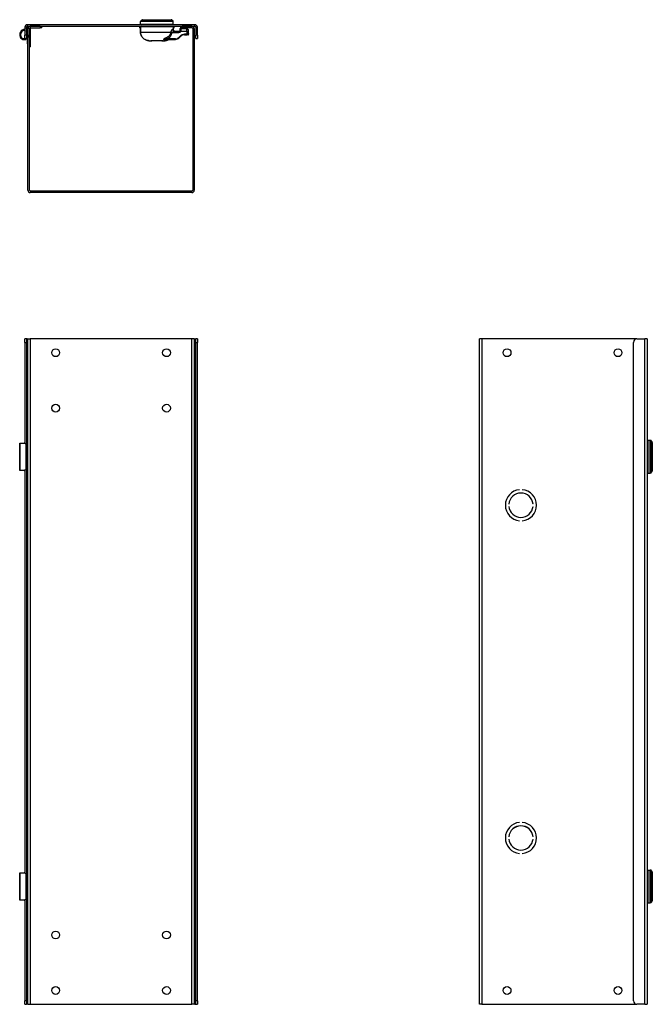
# Model space of a CAD drawing. Header units: inches. Extents: x 0.1 to 89.6, y -11 to 54.9.
# Tile 2 of 8: x 7.5 to 30.3, y 19.4 to 54.9. Entities that reach past the tile are written whole.
import ezdxf

# ---------------------------------------------------------------- set-up
doc = ezdxf.new("R2010")
doc.units = ezdxf.units.IN
doc.header["$MEASUREMENT"] = 0
doc.layers.add('Visible Edges(ANSI)', color=7, linetype='Continuous', lineweight=25)
doc.layers.add('Visible Tangent Edges(ANSI)', color=7, linetype='Continuous', lineweight=25)

msp = doc.modelspace()

# ---------------------------------------------------------------- linework, layer by layer
at = {"layer": 'Visible Edges(ANSI)'}
for p, q in [((13.819, 54.738), (7.771, 54.738)), ((11.855, 54.757), (11.855, 54.848)), ((11.933, 54.919), (12.958, 54.919)), ((13.036, 54.757), (13.036, 54.848)), ((7.685, 54.652), (7.685, 54.363)), ((7.685, 54.238), (7.685, 54.363)), ((7.74, 54.652), (7.74, 54.363)), ((7.74, 54.363), (7.74, 54.238)), ((7.743, 54.602), (7.76, 54.638)), ((7.776, 54.131), (7.751, 54.483)), ((7.787, 54.626), (7.77, 54.589)), ((7.771, 54.683), (13.819, 54.683)), ((7.781, 54.487), (7.795, 54.278)), ((7.795, 54.623), (7.799, 54.623)), ((7.795, 54.597), (7.795, 54.623)), ((7.795, 48.769), (7.795, 54.597)), ((7.85, 48.769), (7.85, 54.597)), ((7.88, 54.612), (7.88, 54.021)), ((8.235, 54.683), (7.881, 54.683)), ((7.881, 54.628), (8.235, 54.628)), ((8.295, 54.628), (8.235, 54.628)), ((8.295, 54.628), (8.295, 54.683)), ((11.816, 54.683), (11.816, 54.638)), ((11.845, 54.627), (11.825, 54.628)), ((11.845, 54.627), (11.854, 54.626)), ((11.854, 54.66), (11.854, 54.473)), ((11.864, 54.67), (13.03, 54.67)), ((12.829, 54.679), (12.062, 54.679)), ((12.367, 54.67), (12.367, 54.679)), ((12.524, 54.679), (12.524, 54.67)), ((13.04, 54.57), (13.04, 54.66)), ((13.04, 54.626), (13.046, 54.627)), ((13.066, 54.628), (13.046, 54.627)), ((13.075, 54.638), (13.075, 54.683)), ((13.233, 54.491), (13.093, 54.491)), ((13.272, 54.569), (13.272, 54.547)), ((13.272, 54.547), (13.272, 54.53)), ((13.295, 54.683), (13.295, 54.628)), ((13.355, 54.628), (13.295, 54.628)), ((13.313, 54.608), (13.51, 54.603)), ((13.709, 54.683), (13.355, 54.683)), ((13.709, 54.628), (13.355, 54.628)), ((13.438, 54.373), (13.524, 54.373)), ((13.567, 54.373), (13.524, 54.373)), ((13.587, 54.51), (13.587, 54.524)), ((13.587, 54.418), (13.587, 54.51)), ((13.74, 54.597), (13.74, 48.769)), ((13.795, 54.597), (13.795, 48.769)), ((13.85, 54.652), (13.85, 54.363)), ((13.85, 54.238), (13.85, 54.363)), ((13.905, 54.363), (13.905, 54.652)), ((13.905, 54.363), (13.905, 54.238)), ((7.685, 54.238), (7.74, 54.238)), ((7.734, 54.218), (7.725, 54.238)), ((7.734, 54.218), (7.728, 54.215)), ((7.782, 54.053), (7.776, 54.131)), ((7.782, 54.053), (7.795, 54.054)), ((7.88, 54.021), (7.88, 53.942)), ((12.159, 54.159), (12.159, 54.159)), ((12.162, 54.158), (12.233, 54.158)), ((12.233, 54.158), (12.253, 54.158)), ((12.252, 54.158), (12.252, 54.158)), ((12.253, 54.158), (12.264, 54.158)), ((12.258, 54.158), (12.258, 54.158)), ((12.627, 54.158), (12.264, 54.158)), ((12.627, 54.158), (12.638, 54.158)), ((12.633, 54.158), (12.633, 54.158)), ((12.638, 54.158), (12.658, 54.158)), ((12.638, 54.158), (12.638, 54.158)), ((12.658, 54.158), (12.728, 54.158)), ((12.768, 54.21), (13.112, 54.21)), ((13.251, 54.268), (13.299, 54.315)), ((13.85, 54.238), (13.905, 54.238)), ((7.85, 53.942), (7.88, 53.942)), ((13.709, 48.738), (7.881, 48.738)), ((13.709, 48.683), (7.881, 48.683)), ((7.685, 43.282), (7.685, 43.407)), ((7.74, 43.407), (7.685, 43.407)), ((7.771, 43.407), (7.74, 43.407)), ((7.74, 43.407), (7.74, 43.282)), ((7.771, 43.407), (7.795, 43.407)), ((7.795, 43.407), (7.881, 43.407)), ((7.795, 19.407), (7.795, 43.407)), ((13.709, 43.407), (7.881, 43.407)), ((13.795, 43.407), (13.709, 43.407)), ((13.795, 43.407), (13.795, 19.407)), ((13.795, 43.407), (13.819, 43.407)), ((13.819, 43.407), (13.85, 43.407)), ((13.85, 43.282), (13.85, 43.407)), ((13.905, 43.407), (13.85, 43.407)), ((13.905, 43.407), (13.905, 43.282)), ((24.158, 43.407), (24.072, 43.407)), ((24.072, 19.407), (24.072, 43.407)), ((29.752, 43.407), (24.158, 43.407)), ((29.752, 43.407), (30.041, 43.407)), ((30.127, 43.407), (30.041, 43.407)), ((30.127, 43.407), (30.127, 19.407)), ((7.685, 43.282), (7.685, 39.644)), ((7.74, 43.282), (7.74, 19.532)), ((13.85, 19.532), (13.85, 43.282)), ((13.905, 19.532), (13.905, 43.282)), ((29.627, 19.532), (29.627, 43.282)), ((7.5, 39.649), (7.521, 39.649)), ((7.5, 38.665), (7.5, 39.649)), ((7.521, 39.649), (7.656, 39.649)), ((7.685, 39.649), (7.656, 39.649)), ((7.734, 38.744), (7.734, 39.57)), ((7.74, 39.649), (7.77, 39.649)), ((7.787, 39.649), (7.77, 39.649)), ((7.795, 39.649), (7.787, 39.649)), ((30.147, 39.748), (30.237, 39.748)), ((30.308, 39.67), (30.308, 38.644)), ((7.77, 39.344), (7.74, 39.344)), ((7.751, 39.306), (7.74, 39.306)), ((7.776, 39.306), (7.751, 39.306)), ((7.765, 39.068), (7.765, 39.246)), ((7.765, 39.246), (7.771, 39.246)), ((7.771, 39.068), (7.765, 39.068)), ((7.77, 39.344), (7.787, 39.344)), ((7.771, 39.246), (7.771, 39.068)), ((7.795, 39.306), (7.776, 39.306)), ((7.782, 39.227), (7.782, 39.087)), ((7.787, 39.344), (7.795, 39.344)), ((7.74, 39.008), (7.751, 39.008)), ((7.74, 38.97), (7.77, 38.97)), ((7.751, 39.008), (7.776, 39.008)), ((7.787, 38.97), (7.77, 38.97)), ((7.776, 39.008), (7.795, 39.008)), ((7.795, 38.97), (7.787, 38.97)), ((7.521, 38.665), (7.5, 38.665)), ((7.656, 38.665), (7.521, 38.665)), ((7.656, 38.665), (7.685, 38.665)), ((7.685, 38.67), (7.685, 24.144)), ((7.77, 38.665), (7.74, 38.665)), ((7.77, 38.665), (7.787, 38.665)), ((7.787, 38.665), (7.795, 38.665)), ((30.147, 38.567), (30.237, 38.567)), ((25.522, 37.967), (25.522, 37.967)), ((25.622, 37.967), (25.622, 37.967)), ((25.136, 37.447), (25.136, 37.447)), ((25.136, 37.367), (25.136, 37.367)), ((26.008, 37.447), (26.008, 37.447)), ((26.008, 37.367), (26.008, 37.367)), ((25.522, 36.847), (25.522, 36.847)), ((25.622, 36.847), (25.622, 36.847)), ((25.522, 25.967), (25.522, 25.967)), ((25.622, 25.967), (25.622, 25.967)), ((25.136, 25.447), (25.136, 25.447)), ((25.136, 25.367), (25.136, 25.367)), ((26.008, 25.447), (26.008, 25.447)), ((26.008, 25.367), (26.008, 25.367)), ((25.522, 24.847), (25.522, 24.847)), ((25.622, 24.847), (25.622, 24.847)), ((7.5, 24.149), (7.521, 24.149)), ((7.5, 23.165), (7.5, 24.149)), ((7.521, 24.149), (7.656, 24.149)), ((7.685, 24.149), (7.656, 24.149)), ((7.74, 24.149), (7.77, 24.149)), ((7.787, 24.149), (7.77, 24.149)), ((7.795, 24.149), (7.787, 24.149)), ((30.147, 24.248), (30.237, 24.248)), ((30.308, 24.17), (30.308, 23.144)), ((7.734, 23.244), (7.734, 24.07)), ((7.77, 23.844), (7.74, 23.844)), ((7.751, 23.806), (7.74, 23.806)), ((7.776, 23.806), (7.751, 23.806)), ((7.77, 23.844), (7.787, 23.844)), ((7.795, 23.806), (7.776, 23.806)), ((7.787, 23.844), (7.795, 23.844)), ((7.74, 23.508), (7.751, 23.508)), ((7.74, 23.47), (7.77, 23.47)), ((7.751, 23.508), (7.776, 23.508)), ((7.765, 23.568), (7.765, 23.746)), ((7.765, 23.746), (7.771, 23.746)), ((7.771, 23.568), (7.765, 23.568)), ((7.787, 23.47), (7.77, 23.47)), ((7.771, 23.746), (7.771, 23.568)), ((7.776, 23.508), (7.795, 23.508)), ((7.782, 23.727), (7.782, 23.587)), ((7.795, 23.47), (7.787, 23.47)), ((7.521, 23.165), (7.5, 23.165)), ((7.656, 23.165), (7.521, 23.165)), ((7.656, 23.165), (7.685, 23.165)), ((7.685, 23.17), (7.685, 19.532)), ((7.77, 23.165), (7.74, 23.165)), ((7.77, 23.165), (7.787, 23.165)), ((7.787, 23.165), (7.795, 23.165)), ((30.147, 23.067), (30.237, 23.067)), ((7.685, 19.407), (7.685, 19.532)), ((7.74, 19.532), (7.74, 19.407)), ((13.85, 19.407), (13.85, 19.532)), ((13.905, 19.532), (13.905, 19.407)), ((7.685, 19.407), (7.74, 19.407)), ((7.771, 19.407), (7.74, 19.407)), ((7.795, 19.407), (7.771, 19.407)), ((7.795, 19.407), (7.881, 19.407)), ((7.881, 19.407), (13.709, 19.407)), ((13.795, 19.407), (13.709, 19.407)), ((13.819, 19.407), (13.795, 19.407)), ((13.819, 19.407), (13.85, 19.407)), ((13.85, 19.407), (13.905, 19.407)), ((24.158, 19.407), (24.072, 19.407)), ((24.158, 19.407), (29.752, 19.407)), ((30.041, 19.407), (29.752, 19.407)), ((30.041, 19.407), (30.127, 19.407))]:
    msp.add_line(p, q, dxfattribs=at)
at = {"layer": 'Visible Edges(ANSI)', "flags": 128}
for points in [[(11.864, 54.67), (11.861, 54.669), (11.858, 54.667), (11.855, 54.664), (11.854, 54.66)], [(11.854, 54.473), (11.856, 54.445), (11.86, 54.417), (11.866, 54.389), (11.876, 54.363), (11.887, 54.337), (11.901, 54.312), (11.918, 54.289), (11.936, 54.268), (11.956, 54.248), (11.978, 54.23), (12.001, 54.214), (12.026, 54.2), (12.051, 54.188), (12.077, 54.178), (12.104, 54.171), (12.132, 54.165)], [(11.918, 54.683), (11.921, 54.677), (11.926, 54.673), (11.931, 54.67), (11.938, 54.67)], [(12.953, 54.67), (12.959, 54.67), (12.965, 54.673), (12.97, 54.677), (12.973, 54.683)], [(13.04, 54.66), (13.04, 54.66), (13.04, 54.661), (13.04, 54.662), (13.04, 54.662), (13.04, 54.663), (13.04, 54.664), (13.039, 54.664), (13.039, 54.665), (13.039, 54.665), (13.038, 54.666), (13.038, 54.666), (13.037, 54.667), (13.037, 54.667), (13.036, 54.668), (13.036, 54.668), (13.035, 54.668), (13.035, 54.669), (13.034, 54.669), (13.033, 54.669), (13.033, 54.669), (13.032, 54.669), (13.031, 54.669), (13.031, 54.67), (13.03, 54.67)], [(13.083, 54.501), (13.08, 54.502), (13.077, 54.504), (13.074, 54.506), (13.071, 54.509), (13.068, 54.511), (13.066, 54.513), (13.063, 54.515), (13.061, 54.518), (13.059, 54.521), (13.056, 54.523), (13.054, 54.526), (13.052, 54.529), (13.05, 54.532), (13.049, 54.536), (13.047, 54.539), (13.046, 54.542), (13.045, 54.545), (13.044, 54.548), (13.043, 54.552), (13.042, 54.556), (13.041, 54.559), (13.041, 54.563), (13.041, 54.566), (13.04, 54.57)], [(13.083, 54.501), (13.085, 54.5), (13.086, 54.499), (13.088, 54.498), (13.09, 54.498), (13.091, 54.497), (13.093, 54.497), (13.094, 54.496), (13.096, 54.495), (13.098, 54.495), (13.099, 54.494), (13.101, 54.494), (13.103, 54.493), (13.105, 54.493), (13.107, 54.493), (13.108, 54.492), (13.11, 54.492), (13.112, 54.492), (13.114, 54.492), (13.116, 54.491), (13.118, 54.491), (13.12, 54.491), (13.122, 54.491), (13.124, 54.491), (13.126, 54.491)], [(13.272, 54.53), (13.272, 54.53), (13.272, 54.529), (13.272, 54.529), (13.272, 54.529), (13.272, 54.528), (13.272, 54.528), (13.272, 54.527), (13.272, 54.527), (13.272, 54.526), (13.272, 54.526), (13.272, 54.525), (13.272, 54.525), (13.272, 54.525), (13.272, 54.524), (13.272, 54.524), (13.272, 54.523), (13.271, 54.523), (13.271, 54.522), (13.271, 54.522), (13.271, 54.521), (13.271, 54.521), (13.271, 54.52), (13.271, 54.52), (13.271, 54.52)], [(13.587, 54.392), (13.587, 54.405), (13.587, 54.418)], [(7.705, 54.238), (7.703, 54.237), (7.701, 54.236), (7.699, 54.236), (7.697, 54.235), (7.695, 54.234), (7.692, 54.234), (7.69, 54.233), (7.687, 54.232), (7.685, 54.232), (7.682, 54.232), (7.679, 54.231), (7.677, 54.231), (7.674, 54.23), (7.671, 54.23), (7.669, 54.23), (7.666, 54.23), (7.663, 54.23), (7.66, 54.23), (7.657, 54.23), (7.654, 54.23), (7.65, 54.23), (7.647, 54.231), (7.644, 54.231), (7.641, 54.231)], [(7.656, 54.2), (7.659, 54.2), (7.663, 54.2), (7.667, 54.2), (7.671, 54.201), (7.675, 54.201), (7.678, 54.201), (7.682, 54.202), (7.686, 54.202), (7.689, 54.203), (7.693, 54.203), (7.696, 54.204), (7.7, 54.205), (7.703, 54.206), (7.706, 54.207), (7.709, 54.208), (7.711, 54.208), (7.714, 54.209), (7.716, 54.21), (7.719, 54.211), (7.721, 54.212), (7.723, 54.213), (7.725, 54.214), (7.726, 54.214), (7.728, 54.215)], [(12.159, 54.159), (12.158, 54.16), (12.156, 54.16), (12.153, 54.161), (12.15, 54.161), (12.146, 54.162), (12.141, 54.163), (12.137, 54.164), (12.132, 54.165)], [(12.234, 54.158), (12.236, 54.158), (12.24, 54.158), (12.246, 54.158), (12.252, 54.158)], [(12.258, 54.158), (12.258, 54.158), (12.258, 54.158), (12.258, 54.158), (12.257, 54.158), (12.257, 54.158), (12.257, 54.158), (12.257, 54.158), (12.256, 54.158), (12.256, 54.158), (12.256, 54.158), (12.256, 54.158), (12.255, 54.158), (12.255, 54.158), (12.255, 54.158), (12.255, 54.158), (12.254, 54.158), (12.254, 54.158), (12.254, 54.158), (12.254, 54.158), (12.253, 54.158), (12.253, 54.158), (12.253, 54.158), (12.253, 54.158), (12.252, 54.158)], [(12.638, 54.158), (12.638, 54.158), (12.638, 54.158), (12.638, 54.158), (12.637, 54.158), (12.637, 54.158), (12.637, 54.158), (12.637, 54.158), (12.636, 54.158), (12.636, 54.158), (12.636, 54.158), (12.636, 54.158), (12.635, 54.158), (12.635, 54.158), (12.635, 54.158), (12.635, 54.158), (12.634, 54.158), (12.634, 54.158), (12.634, 54.158), (12.634, 54.158), (12.634, 54.158), (12.633, 54.158), (12.633, 54.158), (12.633, 54.158), (12.633, 54.158)], [(12.638, 54.158), (12.645, 54.158), (12.651, 54.158), (12.655, 54.158), (12.657, 54.158)], [(12.759, 54.165), (12.754, 54.164), (12.75, 54.163), (12.745, 54.162), (12.741, 54.161), (12.737, 54.161), (12.735, 54.16), (12.732, 54.16), (12.732, 54.159)], [(12.734, 54.16), (12.739, 54.161), (12.745, 54.162), (12.752, 54.164), (12.759, 54.165)], [(12.759, 54.165), (12.791, 54.172), (12.823, 54.182), (12.854, 54.194), (12.868, 54.202), (12.883, 54.21)], [(12.871, 54.207), (12.877, 54.209), (12.884, 54.21)], [(7.656, 39.649), (7.659, 39.649), (7.663, 39.649), (7.667, 39.648), (7.671, 39.648), (7.675, 39.647), (7.678, 39.646), (7.682, 39.645), (7.686, 39.644), (7.689, 39.643), (7.693, 39.641), (7.696, 39.639), (7.7, 39.637), (7.703, 39.635), (7.706, 39.633), (7.709, 39.63), (7.711, 39.628), (7.714, 39.625), (7.716, 39.622), (7.719, 39.62), (7.721, 39.616), (7.723, 39.613), (7.725, 39.61), (7.726, 39.607), (7.728, 39.603)], [(7.728, 38.711), (7.726, 38.708), (7.725, 38.704), (7.723, 38.701), (7.721, 38.698), (7.719, 38.695), (7.716, 38.692), (7.714, 38.689), (7.711, 38.686), (7.709, 38.684), (7.706, 38.681), (7.703, 38.679), (7.7, 38.677), (7.696, 38.675), (7.693, 38.673), (7.689, 38.672), (7.686, 38.67), (7.682, 38.669), (7.678, 38.668), (7.675, 38.667), (7.671, 38.666), (7.667, 38.666), (7.663, 38.665), (7.659, 38.665), (7.656, 38.665)], [(7.656, 24.149), (7.659, 24.149), (7.663, 24.149), (7.667, 24.148), (7.671, 24.148), (7.675, 24.147), (7.678, 24.146), (7.682, 24.145), (7.686, 24.144), (7.689, 24.143), (7.693, 24.141), (7.696, 24.139), (7.7, 24.137), (7.703, 24.135), (7.706, 24.133), (7.709, 24.13), (7.711, 24.128), (7.714, 24.125), (7.716, 24.122), (7.719, 24.12), (7.721, 24.116), (7.723, 24.113), (7.725, 24.11), (7.726, 24.107), (7.728, 24.103)], [(7.728, 23.211), (7.726, 23.208), (7.725, 23.204), (7.723, 23.201), (7.721, 23.198), (7.719, 23.195), (7.716, 23.192), (7.714, 23.189), (7.711, 23.186), (7.709, 23.184), (7.706, 23.181), (7.703, 23.179), (7.7, 23.177), (7.696, 23.175), (7.693, 23.173), (7.689, 23.172), (7.686, 23.17), (7.682, 23.169), (7.678, 23.168), (7.675, 23.167), (7.671, 23.166), (7.667, 23.166), (7.663, 23.165), (7.659, 23.165), (7.656, 23.165)]]:
    msp.add_lwpolyline(points, dxfattribs=at)
at = {"layer": 'Visible Edges(ANSI)'}
for centre in [(8.795, 42.907), (12.795, 42.907), (25.072, 42.907), (29.072, 42.907), (8.795, 40.907), (12.795, 40.907), (8.795, 21.907), (12.795, 21.907), (8.795, 19.907), (12.795, 19.907), (25.072, 19.907), (29.072, 19.907)]:
    msp.add_circle(centre, 0.141, dxfattribs=at)
for centre, radius, start, end in [((7.771, 54.652), 0.086, 90, 180), ((11.894, 54.848), 0.0394, 104.2935, 180), ((11.875, 54.757), 0.0197, 180, 270), ((11.88, 54.905), 0.0197, 284.2935, 334.1695), ((11.933, 54.879), 0.0394, 90, 154.1695), ((12.958, 54.879), 0.0394, 25.8305, 90), ((13.011, 54.905), 0.0197, 205.8305, 255.7065), ((12.997, 54.848), 0.0394, 0, 75.7065), ((13.016, 54.757), 0.0197, 270, 0), ((13.819, 54.652), 0.086, 0, 90), ((7.697, 54.375), 0.197, 93.2304, 206.755), ((7.697, 54.375), 0.167, 93.8012, 206.755), ((7.688, 54.479), 0.0634, 92.4968, 94.5988), ((7.771, 54.652), 0.031, 90, 180), ((7.697, 54.623), 0.0511, 329.1557, 335), ((7.697, 54.623), 0.0807, 302.9766, 335), ((7.688, 54.479), 0.0634, 4, 34.5738), ((7.689, 54.48), 0.0917, 4, 55.7348), ((7.817, 54.612), 0.063, 70.203, 155), ((7.817, 54.612), 0.0335, 102.0515, 155), ((7.881, 54.597), 0.086, 90, 180), ((7.881, 54.597), 0.031, 90, 180), ((7.817, 54.612), 0.063, 0, 14.4072), ((11.825, 54.638), 0.00984, 180, 267), ((12.062, 54.688), 0.00984, 216.0152, 270), ((12.278, 54.669), 0.00984, 5.2326, 90), ((12.613, 54.669), 0.00984, 90, 174.7674), ((12.829, 54.688), 0.00984, 270, 323.9848), ((13.066, 54.638), 0.00984, 273, 0), ((13.233, 54.53), 0.0394, 270, 344.2548), ((13.312, 54.569), 0.0394, 88.5679, 180), ((13.438, 54.176), 0.197, 90, 135), ((13.508, 54.524), 0.0787, 0, 88.5679), ((13.567, 54.392), 0.0197, 270, 0), ((13.709, 54.597), 0.086, 0, 90), ((13.709, 54.597), 0.031, 0, 90), ((13.819, 54.652), 0.031, 0, 90), ((7.661, 54.358), 0.157, 206.755, 267.9098), ((7.661, 54.358), 0.128, 206.755, 260.9108), ((12.162, 54.167), 0.00925, 228.0651, 270), ((12.233, 54.168), 0.00984, 270, 279.2839), ((12.658, 54.168), 0.00984, 260.7158, 270), ((12.728, 54.168), 0.00984, 270, 310.4979), ((13.112, 54.407), 0.197, 270, 315), ((7.881, 48.769), 0.086, 180, 270), ((7.881, 48.769), 0.031, 180, 270), ((13.709, 48.769), 0.086, 270, 0), ((13.709, 48.769), 0.031, 270, 0), ((29.752, 43.282), 0.125, 90, 180), ((30.147, 39.728), 0.0197, 90, 180), ((30.237, 39.708), 0.0394, 14.2935, 90), ((30.294, 39.723), 0.0197, 194.2935, 244.1695), ((30.269, 39.67), 0.0394, 0, 64.1695), ((30.147, 38.586), 0.0197, 180, 270), ((30.237, 38.606), 0.0394, 270, 345.7065), ((30.294, 38.591), 0.0197, 115.8305, 165.7065), ((30.269, 38.644), 0.0394, 295.8305, 0), ((25.572, 37.407), 0.562, 95.0997, 264.9003), ((25.572, 37.407), 0.562, 95.1006, 264.8994), ((25.572, 37.407), 0.438, 5.2458, 174.7542), ((25.572, 37.407), 0.437, 5.247, 174.753), ((25.572, 37.407), 0.562, 275.1006, 84.8994), ((25.572, 37.407), 0.562, 275.0997, 84.9003), ((25.572, 37.407), 0.438, 185.2458, 354.7542), ((25.572, 37.407), 0.437, 185.247, 354.753), ((25.572, 25.407), 0.562, 95.0997, 264.9003), ((25.572, 25.407), 0.562, 95.1006, 264.8994), ((25.572, 25.407), 0.562, 275.1006, 84.8994), ((25.572, 25.407), 0.562, 275.0997, 84.9003), ((25.572, 25.407), 0.438, 5.2458, 174.7542), ((25.572, 25.407), 0.437, 5.247, 174.753), ((25.572, 25.407), 0.438, 185.2458, 354.7542), ((25.572, 25.407), 0.437, 185.247, 354.753), ((30.147, 24.228), 0.0197, 90, 180), ((30.237, 24.208), 0.0394, 14.2935, 90), ((30.294, 24.223), 0.0197, 194.2935, 244.1695), ((30.269, 24.17), 0.0394, 0, 64.1695), ((30.147, 23.086), 0.0197, 180, 270), ((30.237, 23.106), 0.0394, 270, 345.7065), ((30.294, 23.091), 0.0197, 115.8305, 165.7065), ((30.269, 23.144), 0.0394, 295.8305, 0), ((29.752, 19.532), 0.125, 180, 270)]:
    msp.add_arc(centre, radius, start, end, dxfattribs=at)
for centre, major_axis, ratio, start_param, end_param in [((12.633, 54.16), (-0.0404, -0.0003), 0.04945, 1.42979, 1.570532), ((7.663, 39.57), (0, -0.0787), 0.906308, 1.570796, 1.996411), ((7.776, 39.227), (0, 0.0787), 0.069756, 4.712389, 6.283185), ((7.776, 39.087), (0, -0.0787), 0.069756, 0, 1.570796), ((7.663, 38.744), (0, -0.0787), 0.906308, 1.145182, 1.570796), ((7.663, 24.07), (0, -0.0787), 0.906308, 1.570796, 1.996411), ((7.776, 23.727), (0, 0.0787), 0.069756, 4.712389, 6.283185), ((7.776, 23.587), (0, -0.0787), 0.069756, 0, 1.570796), ((7.663, 23.244), (0, -0.0787), 0.906308, 1.145182, 1.570796)]:
    msp.add_ellipse(centre, major_axis=major_axis, ratio=ratio, start_param=start_param, end_param=end_param, dxfattribs=at)
at = {"layer": 'Visible Tangent Edges(ANSI)'}
for p, q in [((7.771, 54.738), (7.771, 54.683)), ((13.036, 54.848), (11.855, 54.848)), ((11.855, 54.757), (13.036, 54.757)), ((13.006, 54.886), (11.885, 54.886)), ((11.897, 54.896), (12.993, 54.896)), ((13.819, 54.683), (13.819, 54.738)), ((7.74, 54.652), (7.685, 54.652)), ((7.74, 54.363), (7.685, 54.363)), ((7.85, 54.597), (7.795, 54.597)), ((7.881, 54.683), (7.881, 54.628)), ((8.235, 54.683), (8.235, 54.628)), ((11.816, 54.638), (11.836, 54.636)), ((11.836, 54.683), (11.836, 54.636)), ((11.836, 54.636), (11.846, 54.636)), ((11.845, 54.627), (11.846, 54.636)), ((11.846, 54.636), (11.846, 54.683)), ((11.854, 54.636), (11.846, 54.636)), ((11.854, 54.66), (11.855, 54.66)), ((11.854, 54.473), (11.855, 54.473)), ((11.855, 54.473), (11.855, 54.66)), ((13.04, 54.66), (11.855, 54.66)), ((11.855, 54.473), (12.945, 54.473)), ((12.298, 54.67), (12.298, 54.679)), ((12.357, 54.679), (12.357, 54.67)), ((12.377, 54.67), (12.377, 54.679)), ((12.514, 54.679), (12.514, 54.67)), ((12.534, 54.67), (12.534, 54.679)), ((12.593, 54.679), (12.593, 54.67)), ((12.984, 54.451), (13.243, 54.451)), ((13.021, 54.57), (13.04, 54.57)), ((13.045, 54.636), (13.04, 54.636)), ((13.045, 54.683), (13.045, 54.636)), ((13.045, 54.636), (13.046, 54.627)), ((13.045, 54.636), (13.055, 54.636)), ((13.055, 54.636), (13.055, 54.683)), ((13.055, 54.636), (13.075, 54.638)), ((13.314, 54.586), (13.313, 54.608)), ((13.355, 54.628), (13.355, 54.683)), ((13.529, 54.392), (13.443, 54.392)), ((13.529, 54.51), (13.587, 54.51)), ((13.529, 54.51), (13.529, 54.392)), ((13.529, 54.392), (13.587, 54.392)), ((13.587, 54.392), (13.587, 54.392)), ((13.709, 54.628), (13.709, 54.683)), ((13.795, 54.597), (13.74, 54.597)), ((13.905, 54.652), (13.85, 54.652)), ((13.905, 54.363), (13.85, 54.363)), ((7.641, 54.231), (7.656, 54.2)), ((7.795, 54.133), (7.776, 54.131)), ((7.88, 54.021), (7.85, 54.021)), ((12.132, 54.165), (12.132, 54.165)), ((12.253, 54.158), (12.253, 54.158)), ((12.638, 54.158), (12.638, 54.158)), ((12.858, 54.199), (12.743, 54.199)), ((12.759, 54.165), (12.759, 54.165)), ((13.117, 54.23), (12.83, 54.23)), ((13.29, 54.329), (13.242, 54.281)), ((7.771, 43.407), (7.771, 39.649)), ((7.881, 43.407), (7.881, 19.407)), ((13.709, 19.407), (13.709, 43.407)), ((13.819, 19.407), (13.819, 43.407)), ((24.158, 43.407), (24.158, 19.407)), ((30.041, 19.407), (30.041, 43.407)), ((7.685, 43.282), (7.74, 43.282)), ((13.85, 43.282), (13.905, 43.282)), ((7.521, 38.665), (7.521, 39.649)), ((7.728, 38.711), (7.728, 39.603)), ((7.77, 39.344), (7.77, 39.649)), ((7.787, 39.344), (7.787, 39.649)), ((30.147, 39.748), (30.147, 38.567)), ((30.237, 38.567), (30.237, 39.748)), ((30.275, 38.596), (30.275, 39.718)), ((30.286, 39.705), (30.286, 38.609)), ((7.751, 39.306), (7.751, 39.008)), ((7.771, 39.344), (7.771, 39.306)), ((7.771, 39.246), (7.771, 39.068)), ((7.782, 39.227), (7.795, 39.227)), ((7.795, 39.087), (7.782, 39.087)), ((7.77, 38.665), (7.77, 38.97)), ((7.771, 39.008), (7.771, 38.97)), ((7.787, 38.665), (7.787, 38.97)), ((7.771, 38.665), (7.771, 24.149)), ((7.521, 23.165), (7.521, 24.149)), ((7.77, 23.844), (7.77, 24.149)), ((7.787, 23.844), (7.787, 24.149)), ((30.147, 24.248), (30.147, 23.067)), ((30.237, 23.067), (30.237, 24.248)), ((30.275, 23.096), (30.275, 24.218)), ((30.286, 24.205), (30.286, 23.109)), ((7.728, 23.211), (7.728, 24.103)), ((7.751, 23.806), (7.751, 23.508)), ((7.771, 23.844), (7.771, 23.806)), ((7.77, 23.165), (7.77, 23.47)), ((7.771, 23.746), (7.771, 23.568)), ((7.771, 23.508), (7.771, 23.47)), ((7.782, 23.727), (7.795, 23.727)), ((7.795, 23.587), (7.782, 23.587)), ((7.787, 23.165), (7.787, 23.47)), ((7.771, 23.165), (7.771, 19.407)), ((7.74, 19.532), (7.685, 19.532)), ((13.905, 19.532), (13.85, 19.532))]:
    msp.add_line(p, q, dxfattribs=at)
at = {"layer": 'Visible Tangent Edges(ANSI)', "flags": 128}
for points in [[(11.855, 54.66), (11.855, 54.66), (11.855, 54.661), (11.855, 54.662), (11.855, 54.662), (11.855, 54.663), (11.856, 54.664), (11.856, 54.664), (11.856, 54.665), (11.857, 54.665), (11.857, 54.666), (11.857, 54.666), (11.858, 54.667), (11.858, 54.667), (11.859, 54.668), (11.859, 54.668), (11.86, 54.668), (11.86, 54.669), (11.861, 54.669), (11.861, 54.669), (11.862, 54.669), (11.862, 54.669), (11.863, 54.669), (11.864, 54.67), (11.864, 54.67)], [(12.132, 54.165), (12.114, 54.169), (12.095, 54.173), (12.077, 54.179), (12.06, 54.185), (12.043, 54.192), (12.026, 54.2), (12.009, 54.209), (11.993, 54.219), (11.978, 54.23), (11.963, 54.242), (11.949, 54.255), (11.936, 54.268), (11.924, 54.282), (11.912, 54.297), (11.902, 54.313), (11.892, 54.329), (11.884, 54.346), (11.876, 54.363), (11.87, 54.381), (11.864, 54.399), (11.86, 54.417), (11.857, 54.435), (11.855, 54.454), (11.855, 54.473)], [(11.908, 54.683), (11.908, 54.682), (11.908, 54.681), (11.908, 54.681), (11.908, 54.68), (11.909, 54.68), (11.909, 54.679), (11.909, 54.678), (11.909, 54.678), (11.91, 54.677), (11.91, 54.677), (11.91, 54.676), (11.91, 54.676), (11.911, 54.675), (11.911, 54.675), (11.911, 54.674), (11.912, 54.673), (11.912, 54.673), (11.912, 54.672), (11.913, 54.672), (11.913, 54.671), (11.914, 54.671), (11.914, 54.67), (11.914, 54.67), (11.915, 54.67)], [(12.942, 54.456), (12.941, 54.446), (12.94, 54.437), (12.938, 54.428), (12.935, 54.419), (12.932, 54.41), (12.929, 54.401), (12.925, 54.392), (12.921, 54.383), (12.916, 54.375), (12.911, 54.367), (12.906, 54.359), (12.9, 54.351), (12.894, 54.344), (12.888, 54.337), (12.881, 54.33), (12.874, 54.323), (12.867, 54.316), (12.859, 54.31), (12.852, 54.304), (12.844, 54.298), (12.835, 54.293), (12.827, 54.288), (12.819, 54.283), (12.81, 54.278)], [(12.83, 54.23), (12.84, 54.235), (12.849, 54.242), (12.859, 54.248), (12.869, 54.255), (12.878, 54.262), (12.887, 54.269), (12.895, 54.277), (12.904, 54.285), (12.912, 54.294), (12.92, 54.302), (12.927, 54.312), (12.934, 54.321), (12.941, 54.33), (12.947, 54.34), (12.953, 54.35), (12.959, 54.361), (12.964, 54.372), (12.968, 54.383), (12.972, 54.394), (12.976, 54.405), (12.979, 54.416), (12.981, 54.428), (12.983, 54.44), (12.984, 54.451)], [(12.945, 54.473), (12.945, 54.472), (12.945, 54.471), (12.945, 54.471), (12.944, 54.47), (12.944, 54.469), (12.944, 54.469), (12.944, 54.468), (12.944, 54.467), (12.944, 54.466), (12.944, 54.466), (12.944, 54.465), (12.943, 54.464), (12.943, 54.464), (12.943, 54.463), (12.943, 54.462), (12.943, 54.461), (12.943, 54.461), (12.943, 54.46), (12.943, 54.459), (12.943, 54.459), (12.943, 54.458), (12.943, 54.457), (12.943, 54.456), (12.942, 54.456)], [(13.021, 54.57), (13.018, 54.569), (13.014, 54.569), (13.011, 54.568), (13.008, 54.567), (13.004, 54.565), (13.001, 54.563), (12.997, 54.561), (12.994, 54.558), (12.99, 54.556), (12.987, 54.552), (12.983, 54.549), (12.98, 54.545), (12.976, 54.541), (12.973, 54.537), (12.969, 54.532), (12.966, 54.527), (12.962, 54.521), (12.959, 54.515), (12.956, 54.509), (12.953, 54.503), (12.951, 54.496), (12.948, 54.488), (12.947, 54.481), (12.945, 54.473)], [(12.976, 54.67), (12.976, 54.67), (12.977, 54.67), (12.977, 54.671), (12.978, 54.671), (12.978, 54.672), (12.978, 54.672), (12.979, 54.673), (12.979, 54.673), (12.979, 54.674), (12.98, 54.675), (12.98, 54.675), (12.98, 54.676), (12.981, 54.676), (12.981, 54.677), (12.981, 54.677), (12.982, 54.678), (12.982, 54.678), (12.982, 54.679), (12.982, 54.68), (12.982, 54.68), (12.983, 54.681), (12.983, 54.681), (12.983, 54.682), (12.983, 54.683)], [(12.984, 54.451), (12.984, 54.452), (12.984, 54.452), (12.984, 54.452), (12.985, 54.453), (12.985, 54.453), (12.985, 54.453), (12.985, 54.454), (12.985, 54.454), (12.985, 54.454), (12.985, 54.454), (12.985, 54.455), (12.985, 54.455), (12.986, 54.455), (12.986, 54.456), (12.986, 54.456), (12.986, 54.456), (12.986, 54.457), (12.986, 54.457), (12.986, 54.457), (12.987, 54.457), (12.987, 54.458), (12.987, 54.458), (12.987, 54.458), (12.987, 54.459)], [(12.987, 54.459), (12.989, 54.461), (12.992, 54.464), (12.995, 54.466), (12.999, 54.469), (13.002, 54.471), (13.006, 54.473), (13.011, 54.475), (13.015, 54.477), (13.02, 54.478), (13.024, 54.48), (13.029, 54.481), (13.034, 54.483), (13.039, 54.484), (13.044, 54.485), (13.049, 54.486), (13.054, 54.487), (13.059, 54.488), (13.064, 54.489), (13.069, 54.489), (13.074, 54.49), (13.079, 54.49), (13.083, 54.491), (13.088, 54.491), (13.093, 54.491)], [(13.32, 54.552), (13.32, 54.554), (13.32, 54.556), (13.319, 54.558), (13.319, 54.56), (13.319, 54.562), (13.319, 54.564), (13.319, 54.565), (13.318, 54.567), (13.318, 54.569), (13.318, 54.57), (13.318, 54.572), (13.317, 54.574), (13.317, 54.575), (13.317, 54.576), (13.316, 54.578), (13.316, 54.579), (13.316, 54.58), (13.316, 54.581), (13.315, 54.582), (13.315, 54.583), (13.315, 54.584), (13.314, 54.584), (13.314, 54.585), (13.314, 54.586)], [(13.513, 54.586), (13.504, 54.586), (13.496, 54.586), (13.488, 54.586), (13.479, 54.586), (13.471, 54.586), (13.463, 54.586), (13.455, 54.586), (13.446, 54.586), (13.438, 54.586), (13.43, 54.586), (13.421, 54.586), (13.413, 54.586), (13.405, 54.586), (13.397, 54.586), (13.388, 54.586), (13.38, 54.586), (13.372, 54.586), (13.363, 54.586), (13.355, 54.586), (13.347, 54.586), (13.339, 54.586), (13.33, 54.586), (13.322, 54.586), (13.314, 54.586)], [(13.319, 54.509), (13.319, 54.511), (13.319, 54.513), (13.32, 54.514), (13.32, 54.516), (13.32, 54.518), (13.32, 54.52), (13.32, 54.522), (13.32, 54.524), (13.32, 54.525), (13.321, 54.527), (13.321, 54.529), (13.321, 54.531), (13.321, 54.533), (13.321, 54.535), (13.321, 54.536), (13.321, 54.538), (13.321, 54.54), (13.321, 54.542), (13.321, 54.543), (13.321, 54.545), (13.32, 54.547), (13.32, 54.548), (13.32, 54.55), (13.32, 54.552)], [(13.319, 54.509), (13.328, 54.509), (13.336, 54.509), (13.345, 54.509), (13.354, 54.509), (13.363, 54.509), (13.371, 54.509), (13.38, 54.509), (13.389, 54.509), (13.398, 54.509), (13.406, 54.509), (13.415, 54.509), (13.424, 54.509), (13.433, 54.509), (13.441, 54.509), (13.45, 54.509), (13.459, 54.509), (13.468, 54.509), (13.476, 54.509), (13.485, 54.509), (13.494, 54.509), (13.503, 54.51), (13.511, 54.51), (13.52, 54.51), (13.529, 54.51)], [(13.51, 54.603), (13.51, 54.603), (13.51, 54.603), (13.51, 54.603), (13.51, 54.603), (13.51, 54.602), (13.511, 54.602), (13.511, 54.602), (13.511, 54.601), (13.511, 54.601), (13.511, 54.6), (13.511, 54.6), (13.511, 54.599), (13.511, 54.598), (13.511, 54.597), (13.511, 54.597), (13.511, 54.596), (13.511, 54.595), (13.512, 54.594), (13.512, 54.593), (13.512, 54.592), (13.512, 54.59), (13.512, 54.589), (13.512, 54.588), (13.513, 54.586)], [(13.587, 54.418), (13.587, 54.417), (13.587, 54.416), (13.587, 54.415), (13.587, 54.414), (13.587, 54.413), (13.587, 54.412), (13.587, 54.411), (13.587, 54.41), (13.587, 54.409), (13.587, 54.408), (13.587, 54.407), (13.587, 54.406), (13.587, 54.404), (13.587, 54.403), (13.587, 54.402), (13.587, 54.401), (13.587, 54.4), (13.587, 54.399), (13.587, 54.398), (13.587, 54.397), (13.587, 54.396), (13.587, 54.395), (13.587, 54.393), (13.587, 54.392)], [(12.162, 54.159), (12.162, 54.159), (12.161, 54.159), (12.161, 54.159), (12.161, 54.159), (12.16, 54.159), (12.159, 54.16), (12.158, 54.16), (12.158, 54.16), (12.156, 54.16), (12.155, 54.16), (12.154, 54.161), (12.153, 54.161), (12.151, 54.161), (12.15, 54.161), (12.148, 54.162), (12.147, 54.162), (12.145, 54.162), (12.143, 54.163), (12.141, 54.163), (12.139, 54.163), (12.138, 54.164), (12.136, 54.164), (12.134, 54.164), (12.132, 54.165)], [(12.162, 54.158), (12.162, 54.158), (12.162, 54.158), (12.162, 54.158), (12.162, 54.158), (12.162, 54.158), (12.162, 54.158), (12.162, 54.158), (12.162, 54.158), (12.162, 54.158), (12.162, 54.158), (12.162, 54.158), (12.162, 54.158), (12.162, 54.158), (12.162, 54.158), (12.162, 54.158), (12.162, 54.158), (12.162, 54.158), (12.162, 54.158), (12.162, 54.158), (12.162, 54.158), (12.162, 54.158), (12.162, 54.159), (12.162, 54.159), (12.162, 54.159)], [(12.233, 54.158), (12.233, 54.158), (12.233, 54.158), (12.233, 54.158), (12.233, 54.158), (12.233, 54.158), (12.233, 54.158), (12.233, 54.158), (12.233, 54.158), (12.233, 54.158), (12.233, 54.158), (12.233, 54.158), (12.233, 54.158), (12.233, 54.158), (12.233, 54.158), (12.233, 54.158), (12.233, 54.158), (12.233, 54.158), (12.233, 54.158), (12.233, 54.158), (12.233, 54.158), (12.233, 54.158), (12.233, 54.158), (12.233, 54.158), (12.233, 54.158)], [(12.252, 54.158), (12.251, 54.158), (12.25, 54.158), (12.248, 54.158), (12.247, 54.158), (12.246, 54.158), (12.245, 54.158), (12.244, 54.158), (12.242, 54.158), (12.241, 54.158), (12.24, 54.158), (12.239, 54.158), (12.238, 54.158), (12.237, 54.158), (12.237, 54.158), (12.236, 54.158), (12.235, 54.158), (12.235, 54.158), (12.234, 54.158), (12.234, 54.158), (12.233, 54.158), (12.233, 54.158), (12.233, 54.158), (12.233, 54.158), (12.233, 54.158)], [(12.264, 54.158), (12.264, 54.158), (12.264, 54.158), (12.263, 54.158), (12.263, 54.158), (12.263, 54.158), (12.263, 54.158), (12.262, 54.158), (12.262, 54.158), (12.262, 54.158), (12.262, 54.158), (12.261, 54.158), (12.261, 54.158), (12.261, 54.158), (12.261, 54.158), (12.26, 54.158), (12.26, 54.158), (12.26, 54.158), (12.26, 54.158), (12.26, 54.158), (12.259, 54.158), (12.259, 54.158), (12.259, 54.158), (12.259, 54.158), (12.258, 54.158)], [(12.633, 54.158), (12.632, 54.158), (12.632, 54.158), (12.632, 54.158), (12.632, 54.158), (12.631, 54.158), (12.631, 54.158), (12.631, 54.158), (12.631, 54.158), (12.63, 54.158), (12.63, 54.158), (12.63, 54.158), (12.63, 54.158), (12.629, 54.158), (12.629, 54.158), (12.629, 54.158), (12.629, 54.158), (12.628, 54.158), (12.628, 54.158), (12.628, 54.158), (12.628, 54.158), (12.628, 54.158), (12.627, 54.158), (12.627, 54.158), (12.627, 54.158)], [(12.658, 54.158), (12.658, 54.158), (12.658, 54.158), (12.658, 54.158), (12.658, 54.158), (12.657, 54.158), (12.657, 54.158), (12.656, 54.158), (12.656, 54.158), (12.655, 54.158), (12.654, 54.158), (12.653, 54.158), (12.652, 54.158), (12.652, 54.158), (12.651, 54.158), (12.65, 54.158), (12.648, 54.158), (12.647, 54.158), (12.646, 54.158), (12.645, 54.158), (12.644, 54.158), (12.642, 54.158), (12.641, 54.158), (12.64, 54.158), (12.638, 54.158)], [(12.658, 54.158), (12.658, 54.158), (12.658, 54.158), (12.658, 54.158), (12.658, 54.158), (12.658, 54.158), (12.658, 54.158), (12.658, 54.158), (12.658, 54.158), (12.658, 54.158), (12.658, 54.158), (12.658, 54.158), (12.658, 54.158), (12.658, 54.158), (12.658, 54.158), (12.658, 54.158), (12.658, 54.158), (12.658, 54.158), (12.658, 54.158), (12.658, 54.158), (12.658, 54.158), (12.658, 54.158), (12.658, 54.158), (12.658, 54.158), (12.658, 54.158)], [(12.81, 54.278), (12.802, 54.274), (12.793, 54.27), (12.785, 54.265), (12.776, 54.261), (12.767, 54.257), (12.759, 54.253), (12.75, 54.248), (12.741, 54.244), (12.733, 54.24), (12.724, 54.236), (12.715, 54.232), (12.706, 54.227), (12.698, 54.222), (12.691, 54.217), (12.687, 54.213), (12.687, 54.209), (12.691, 54.206), (12.697, 54.203), (12.704, 54.202), (12.712, 54.201), (12.72, 54.2), (12.727, 54.2), (12.735, 54.2), (12.743, 54.199)], [(12.768, 54.21), (12.759, 54.21), (12.749, 54.21), (12.74, 54.21), (12.73, 54.21), (12.721, 54.211), (12.712, 54.211), (12.705, 54.211), (12.699, 54.212), (12.697, 54.213), (12.701, 54.214), (12.707, 54.216), (12.716, 54.217), (12.725, 54.218), (12.734, 54.219), (12.744, 54.22), (12.753, 54.221), (12.762, 54.222), (12.772, 54.223), (12.782, 54.224), (12.791, 54.225), (12.801, 54.226), (12.811, 54.227), (12.82, 54.229), (12.83, 54.23)], [(12.729, 54.159), (12.729, 54.159), (12.728, 54.159), (12.728, 54.158), (12.728, 54.158), (12.728, 54.158), (12.728, 54.158), (12.728, 54.158), (12.728, 54.158), (12.728, 54.158), (12.728, 54.158), (12.728, 54.158), (12.728, 54.158), (12.728, 54.158), (12.728, 54.158), (12.728, 54.158), (12.728, 54.158), (12.728, 54.158), (12.728, 54.158), (12.728, 54.158), (12.728, 54.158), (12.728, 54.158), (12.728, 54.158), (12.728, 54.158), (12.728, 54.158)], [(12.759, 54.165), (12.757, 54.165), (12.755, 54.164), (12.753, 54.164), (12.751, 54.164), (12.749, 54.163), (12.748, 54.163), (12.746, 54.162), (12.744, 54.162), (12.742, 54.162), (12.741, 54.161), (12.739, 54.161), (12.738, 54.161), (12.736, 54.161), (12.735, 54.16), (12.734, 54.16), (12.733, 54.16), (12.732, 54.16), (12.731, 54.159), (12.73, 54.159), (12.73, 54.159), (12.729, 54.159), (12.729, 54.159), (12.729, 54.159), (12.729, 54.159)], [(12.882, 54.21), (12.877, 54.207), (12.873, 54.204), (12.868, 54.202), (12.863, 54.199), (12.858, 54.197), (12.853, 54.195), (12.848, 54.192), (12.843, 54.19), (12.838, 54.188), (12.833, 54.186), (12.828, 54.184), (12.823, 54.182), (12.817, 54.18), (12.812, 54.178), (12.807, 54.177), (12.802, 54.175), (12.796, 54.173), (12.791, 54.172), (12.786, 54.171), (12.781, 54.169), (12.775, 54.168), (12.77, 54.167), (12.765, 54.166), (12.759, 54.165)], [(12.881, 54.21), (12.88, 54.209), (12.879, 54.209), (12.878, 54.208), (12.877, 54.208), (12.876, 54.208), (12.875, 54.207), (12.874, 54.207), (12.873, 54.206), (12.872, 54.206), (12.872, 54.205), (12.871, 54.205), (12.87, 54.204), (12.869, 54.204), (12.868, 54.204), (12.867, 54.203), (12.866, 54.203), (12.865, 54.202), (12.864, 54.202), (12.863, 54.202), (12.862, 54.201), (12.861, 54.201), (12.86, 54.2), (12.859, 54.2), (12.858, 54.199)], [(12.884, 54.21), (12.882, 54.21), (12.881, 54.21), (12.88, 54.21), (12.879, 54.21), (12.878, 54.209), (12.877, 54.209), (12.875, 54.209), (12.874, 54.209), (12.873, 54.208), (12.872, 54.208), (12.871, 54.208), (12.87, 54.207), (12.869, 54.207), (12.868, 54.206), (12.867, 54.206), (12.866, 54.205), (12.865, 54.205), (12.864, 54.204), (12.863, 54.203), (12.862, 54.203), (12.861, 54.202), (12.86, 54.201), (12.859, 54.2), (12.858, 54.199)], [(12.858, 54.199), (12.859, 54.2), (12.859, 54.2), (12.86, 54.201), (12.86, 54.201), (12.861, 54.201), (12.861, 54.202), (12.862, 54.202), (12.862, 54.202), (12.863, 54.203), (12.863, 54.203), (12.864, 54.203), (12.864, 54.204), (12.865, 54.204), (12.865, 54.204), (12.866, 54.205), (12.866, 54.205), (12.867, 54.205), (12.867, 54.205), (12.868, 54.206), (12.869, 54.206), (12.869, 54.206), (12.87, 54.207), (12.87, 54.207), (12.871, 54.207)]]:
    msp.add_lwpolyline(points, dxfattribs=at)
at = {"layer": 'Visible Tangent Edges(ANSI)'}
for centre, radius, start, end in [((13.243, 54.53), 0.0787, 270, 344.2548), ((13.443, 54.176), 0.217, 90, 135), ((13.117, 54.407), 0.177, 270, 315)]:
    msp.add_arc(centre, radius, start, end, dxfattribs=at)
for centre, major_axis, ratio, start_param, end_param in [((11.846, 54.636), (-0.00052, -0.00983), 0.967127, 4.763031, 6.283185), ((13.005, 54.451), (-0.0784, 0.0068), 0.023085, 0.659679, 1.309994), ((13.007, 54.473), (-0.0775, 0.0142), 0.228435, 0.676083, 1.351055), ((13.093, 54.57), (0, -0.0787), 0.913324, 4.712389, 6.283185), ((13.045, 54.636), (0.00052, -0.00983), 0.967127, 0, 1.520155), ((13.233, 54.451), (0, 0.0394), 0.258819, 4.712389, 6.283185), ((13.309, 54.509), (-0.0379, 0.0107), 0.072519, 4.46063, 6.283185), ((13.312, 54.547), (-0.0394, 0), 0.977131, 4.658742, 6.283185), ((13.312, 54.53), (-0.0394, 0), 0.555413, 4.49491, 6.283185), ((13.438, 54.392), (0, -0.0197), 0.258819, 0, 1.570796), ((13.508, 54.51), (0.0787, 0), 0.977215, 0, 1.518477), ((13.508, 54.51), (-0.0004, 0.0787), 0.258816, 4.711196, 6.061947), ((13.524, 54.392), (0, -0.0197), 0.258819, 0, 1.570796), ((13.567, 54.392), (0, -0.0197), 0.996957, 0, 1.570796), ((12.162, 54.168), (-0.00925, 0), 0.999035, 1.124103, 1.504413), ((12.233, 54.168), (0.00984, 0), 0.999945, 4.702988, 4.843556), ((12.658, 54.168), (0.00984, 0), 0.999945, 4.581191, 4.72179), ((12.728, 54.169), (-0.00984, 0), 0.999068, 1.635917, 2.009323), ((12.768, 54.131), (0, 0.0787), 0.631855, 0, 0.520642), ((12.85, 54.23), (-0.0387, 0.0686), 0.227182, 0.662821, 1.443121), ((13.112, 54.23), (0, -0.0197), 0.258819, 0, 1.570796), ((13.237, 54.281), (0.0139, -0.0139), 0.186157, 0, 1.386746), ((13.285, 54.329), (0.0139, -0.0139), 0.186157, 0, 1.386746)]:
    msp.add_ellipse(centre, major_axis=major_axis, ratio=ratio, start_param=start_param, end_param=end_param, dxfattribs=at)

doc.saveas('drawing.dxf')
